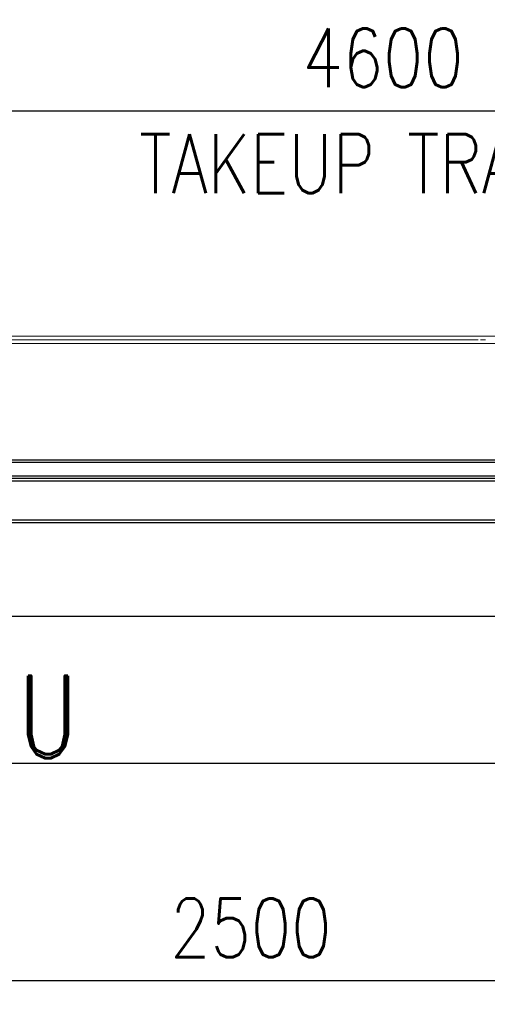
# Model space of a CAD drawing. Header units: inches. Extents: x -204116 to 930598, y -391373 to 256461.
# Tile 116 of 225: x 358899 to 360490, y -250160 to -246812. Entities that reach past the tile are written whole.
import ezdxf

# ---------------------------------------------------------------- set-up
doc = ezdxf.new("R2010")
doc.units = ezdxf.units.IN
doc.header["$LTSCALE"] = 10
doc.header["$MEASUREMENT"] = 0
doc.header["$PDMODE"] = 1
doc.header["$PDSIZE"] = 1000
doc.linetypes.add('PHANTOM2', pattern=[1.25, 0.625, -0.125, 0.125, -0.125, 0.125, -0.125])
doc.layers.get('Defpoints').update_dxf_attribs({"lineweight": 25})
doc.layers.add('b', color=4, linetype='Continuous')
doc.layers.add('COLS', color=255, linetype='Continuous')
doc.layers.add('P', color=5, linetype='PHANTOM2', lineweight=9)
doc.styles.add('MIC', font='romans.shx', dxfattribs={"width": 0.8})
doc.styles.add('romand', font='romand.shx', dxfattribs={"width": 0.8})
doc.dimstyles.new('1_75', dxfattribs={"dimscale": 75, "dimtxt": 2.5, "dimasz": 2.5, "dimexe": 1, "dimexo": 2, "dimgap": 1, "dimtad": 1, "dimtoh": 1, "dimdec": 0, "dimzin": 9, "dimdsep": 46, "dimtxsty": 'MIC', "dimcen": 2.5, "dimclrd": 1, "dimclre": 1, "dimclrt": 256, "dimadec": 0, "dimazin": 0, "dimtfac": 1, "dimtdec": 0, "dimtmove": 2, "dimatfit": 3, "dimfxl": 1, "dimlwd": -1, "dimlwe": -1, "dimarcsym": 0})

# ---------------------------------------------------------------- blocks, each defined once
blk = doc.blocks.new('*D486')
at = {"color": 1}
for p, q in [((358435.2, -249000.6), (358435.2, -250160.3)), ((360935.2, -249000.6), (360935.2, -250160.3)), ((360735.2, -250080.3), (358635.2, -250080.3))]:
    blk.add_line(p, q, dxfattribs=at)
for points in [[(358635.2, -250047), (358635.2, -250113.7), (358435.2, -250080.3)], [(360735.2, -250047), (360735.2, -250113.7), (360935.2, -250080.3)]]:
    blk.add_solid(points, dxfattribs=at)
at = {"layer": 'Defpoints', "color": 0}
for p in [(358435.2, -248840.6), (360935.2, -248840.6), (358435.2, -250080.3)]:
    blk.add_point(p, dxfattribs=at)
at = {"insert": (359685.2, -249900.3), "char_height": 200, "attachment_point": 5, "style": 'MIC'}
blk.add_mtext('2500', dxfattribs=at)
blk = doc.blocks.new('*D577')
at = {"color": 1}
for p, q in [((357835.2, -247480.6), (357835.2, -247041.7)), ((362435.2, -247428.6), (362435.2, -247041.7)), ((358035.2, -247121.7), (362235.2, -247121.7))]:
    blk.add_line(p, q, dxfattribs=at)
for points in [[(358035.2, -247088.4), (358035.2, -247155.1), (357835.2, -247121.7)], [(362235.2, -247088.4), (362235.2, -247155.1), (362435.2, -247121.7)]]:
    blk.add_solid(points, dxfattribs=at)
at = {"layer": 'Defpoints', "color": 0}
for p in [(362435.2, -247121.7), (362435.2, -247588.6), (357835.2, -247640.6)]:
    blk.add_point(p, dxfattribs=at)
at = {"char_height": 200, "attachment_point": 5, "style": 'MIC'}
for s, insert in [('4600', (360135.2, -246941.7)), ('TAKEUP TRAVEL', (360135.2, -247301.7))]:
    blk.add_mtext(s, dxfattribs=dict(at, insert=insert))

msp = doc.modelspace()

# ---------------------------------------------------------------- linework, layer by layer
for p, q in [((356998.6, -248316.7), (363271.9, -248316.7)), ((357006.6, -248308.7), (363263.9, -248308.7)), ((356593.1, -248371.7), (363606.6, -248371.7)), ((356664.7, -248363.7), (363606.6, -248363.7)), ((356664.7, -248380.7), (363606.6, -248380.7)), ((356593.1, -248521.7), (363606.6, -248521.7)), ((356664.7, -248512.7), (363606.6, -248512.7))]:
    msp.add_line(p, q)
at = {"layer": 'COLS', "color": 8}
for p, q in [((356664.7, -248840.6), (364552.6, -248840.6)), ((340055.6, -249340.6, 3.3), (364552.6, -249340.6, 0.2))]:
    msp.add_line(p, q, dxfattribs=at)
at = {"layer": 'P', "color": 0, "linetype": 'Continuous'}
for points in [[(358525.2, -247888.1), (360567.1, -247888.1)], [(358525.2, -247900.6), (360458.7, -247900.6)], [(358525.2, -247913.1), (360567.1, -247913.1)], [(359962.4, -247900.6), (360033.3, -247900.6)], [(360045.8, -247900.6), (360058.3, -247900.6)], [(360070.9, -247900.6), (360137.6, -247900.6)], [(360150.1, -247900.6), (360162.6, -247900.6)], [(360175.1, -247900.6), (360241.8, -247900.6)], [(360258.5, -247900.6), (360271, -247900.6)], [(360283.5, -247900.6), (360350.2, -247900.6)], [(360366.9, -247900.6), (360379.4, -247900.6)], [(360467, -247900.6), (360483.7, -247900.6)]]:
    msp.add_lwpolyline(points, dxfattribs=at)

# ---------------------------------------------------------------- texts
at = {"layer": 'b', "style": 'romand', "width": 0.8}
msp.add_text('U', height=280, dxfattribs=at).set_placement((358889.3, -249323.4, 6135389.2))

# ---------------------------------------------------------------- dimensions: what is measured, and where the dimension line sits
dim = msp.add_linear_dim(base=(362435.2, -247121.7), p1=(357835.2, -247640.6), p2=(362435.2, -247588.6), text='<>\\XTAKEUP TRAVEL', dimstyle='1_75', override={"dimscale": 80})
dim.commit()
dim.dimension.update_dxf_attribs({"geometry": '*D577', "text_midpoint": (360135.2, -247121.7)})
dim = msp.add_linear_dim(base=(358435.2, -250080.3), p1=(360935.2, -248840.6), p2=(358435.2, -248840.6), dimstyle='1_75', override={"dimscale": 80, "dimfxl": 0.18, "dimarcsym": 1})
dim.commit()
dim.dimension.update_dxf_attribs({"geometry": '*D486', "text_midpoint": (359685.2, -249900.3)})

doc.saveas('drawing.dxf')
